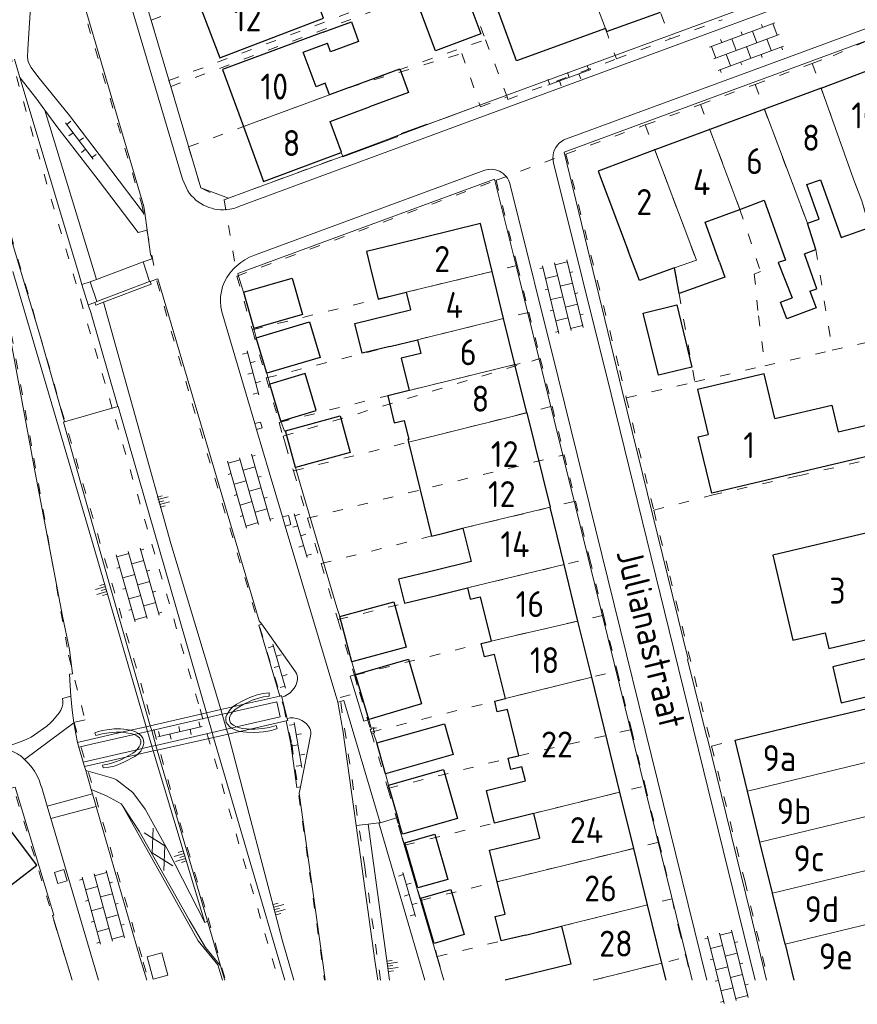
# Model space of a CAD drawing. Header units: metres. Extents: x 64961 to 73789, y 403835 to 410663.
# Tile 61 of 135: x 70515 to 70596, y 403858 to 403952. Entities that reach past the tile are written whole.
import ezdxf

# ---------------------------------------------------------------- set-up
doc = ezdxf.new("R2010")
doc.units = ezdxf.units.M
doc.linetypes.add('PERCEELGRENS', pattern=[2.5, 1, -1.5])
for name, color, linetype, lineweight in [('B-GEO-OG-GEBOUW_bijgebouw-G', 2, 'Continuous', 25), ('B-GEO-OG-GEBOUW_hoofdgebouw-G', 2, 'Continuous', 25), ('B-GEO-OG-GEBOUW_huisnr-T', 6, 'Continuous', 25), ('B-GEO-OG-GRENS_perceel-G', 253, 'PERCEELGRENS', 0), ('B-GEO-OG-HEK-G', 253, 'WZE_AFRASTERING', 0), ('B-GEO-OG-KUNSTWERK-G', 253, 'Continuous', 0), ('B-GEO-OG-MUUR-G', 253, 'Continuous', 0), ('B-GEO-OG-OVLIJNOBJ-G', 253, 'Continuous', 0), ('B-GEO-OG-SCHUTTING-G', 253, 'Continuous', 0), ('B-GEO-OG-STRAATNAAM-T', 7, 'Continuous', 35), ('B-GEO-OG-TALUD-S', 253, 'Continuous', 0), ('B-GEO-OG-TUSSENMUUR-G', 253, 'Continuous', 0), ('B-GEO-OG-VERH_gesl-S', 253, 'Continuous', 0), ('B-GEO-OG-VERH_kntgesl-G', 253, 'Continuous', 0), ('B-GEO-OG-VERH_kntopen-G', 253, 'Continuous', 0), ('B-GEO-OG-VERH_knttegelpad-G', 253, 'Continuous', 0), ('B-GEO-OG-VERH_open-S', 253, 'Continuous', 0), ('T22', 7, 'Continuous', 0)]:
    doc.layers.add(name, color=color, linetype=linetype, lineweight=lineweight)
doc.styles.add('isocp', font='isocp.shx')
doc.linetypes.add('WZE_AFRASTERING', pattern='A,9,-1.72,[205,WZE.shx,S=0.155,R=0,X=0,Y=0],-3.28', length=14)

# ---------------------------------------------------------------- blocks, each defined once
blk = doc.blocks.new('S024')
at = {"color": 0}
for p, q in [((0, 1.2), (6.7, 1.2)), ((0.2, 1.2), (0.2, 0)), ((1.25, 1.5), (1.25, 1.2)), ((2.3, 1.2), (2.3, 0)), ((3.35, 1.5), (3.35, 1.2)), ((4.4, 1.2), (4.4, 0)), ((5.45, 1.5), (5.45, 1.2)), ((6.5, 1.2), (6.5, 0)), ((0, 0), (6.7, 0)), ((1.25, 0), (1.25, -1.198)), ((3.35, 0), (3.35, -1.198)), ((5.45, 0), (5.45, -1.198)), ((0, -1.198), (6.7, -1.198)), ((0.2, -1.198), (0.2, -1.498)), ((2.3, -1.198), (2.3, -1.498)), ((4.4, -1.198), (4.4, -1.498)), ((6.5, -1.198), (6.5, -1.498))]:
    blk.add_line(p, q, dxfattribs=at)
blk = doc.blocks.new('S026')
at = {"color": 0}
for p, q in [((-0.004, 0), (4.396, 0)), ((0.196, 0.5), (0.196, 0)), ((1.196, 0), (1.196, -0.5)), ((2.196, 0.5), (2.196, 0)), ((3.196, 0), (3.196, -0.5)), ((4.196, 0.5), (4.196, 0))]:
    blk.add_line(p, q, dxfattribs=at)
blk = doc.blocks.new('S04')
at = {"color": 0}
for p, q in [((0, 0.502), (0.502, 0.502)), ((0, 0.251), (1.004, 0.251)), ((0, 0), (0.502, 0)), ((0, -0.251), (1.004, -0.251)), ((0, -0.502), (0.502, -0.502))]:
    blk.add_line(p, q, dxfattribs=at)
blk = doc.blocks.new('S012')
at = {"color": 0}
for p, q in [((1.184, 2.048), (0, 0)), ((1.398, 0), (0.216, 2.048)), ((1.18, -2.048), (0, 0)), ((1.398, 0), (0.212, -2.048))]:
    blk.add_line(p, q, dxfattribs=at)

msp = doc.modelspace()

# ---------------------------------------------------------------- linework, layer by layer
at = {"layer": 'B-GEO-OG-GEBOUW_bijgebouw-G'}
for points in [[(70553.389, 403954.694), (70557.556, 403956.249), (70558.595, 403953.48), (70558.807, 403953.559), (70559.76, 403951.02), (70555.382, 403949.379), (70553.389, 403954.694)], [(70536.902, 403926.128), (70541.595, 403927.469), (70542.591, 403923.984), (70537.898, 403922.643)], [(70536.902, 403926.128), (70537.898, 403922.643)], [(70575.394, 403924.125), (70578.605, 403924.912), (70580.075, 403918.914), (70576.863, 403918.127), (70575.394, 403924.125)], [(70538.133, 403921.736), (70543.256, 403923.269), (70544.278, 403919.854), (70539.155, 403918.321)], [(70539.155, 403918.321), (70538.133, 403921.736)], [(70540.518, 403913.712), (70543.918, 403914.727), (70542.855, 403918.289), (70539.455, 403917.274)], [(70540.518, 403913.712), (70539.455, 403917.274)], [(70540.961, 403912.785), (70546.205, 403914.22), (70547.17, 403910.694), (70541.926, 403909.259)], [(70541.926, 403909.259), (70540.961, 403912.785)], [(70546.177, 403894.906), (70551.38, 403896.305), (70552.554, 403891.938), (70547.351, 403890.539)], [(70547.351, 403890.539), (70546.177, 403894.906)], [(70593.622, 403890.066), (70594.438, 403886.601), (70601.343, 403888.246), (70600.517, 403891.713), (70593.622, 403890.066)], [(70547.706, 403889.319), (70552.797, 403890.807), (70554.059, 403886.489), (70548.968, 403885.001)], [(70548.968, 403885.001), (70547.706, 403889.319)], [(70549.742, 403882.729), (70556.27, 403884.563), (70557.102, 403881.601), (70550.574, 403879.767)], [(70550.574, 403879.767), (70549.742, 403882.729)], [(70550.866, 403878.66), (70556.152, 403880.179), (70557.507, 403875.462), (70552.221, 403873.943), (70551.969, 403874.822)], [(70551.764, 403875.535), (70550.866, 403878.66)], [(70552.452, 403873.117), (70555.317, 403873.942), (70556.589, 403869.594), (70553.705, 403868.764), (70552.452, 403873.117)], [(70553.994, 403867.778), (70556.873, 403868.62), (70558.145, 403864.271), (70555.266, 403863.429), (70553.994, 403867.778)]]:
    msp.add_lwpolyline(points, dxfattribs=at)
at = {"layer": 'B-GEO-OG-GEBOUW_hoofdgebouw-G'}
for points in [[(70571.74, 403951.527), (70563.183, 403948.405), (70560.581, 403955.536), (70560.98, 403955.682), (70560.036, 403958.271), (70562.314, 403959.102), (70563.239, 403956.567), (70566.291, 403957.681), (70565.747, 403959.173), (70568.503, 403960.178)], [(70532.584, 403954.054), (70534.627, 403948.696), (70544.623, 403952.507), (70544.169, 403953.698)], [(70571.74, 403951.527), (70571.854, 403951.214), (70577.041, 403953.107)], [(70544.586, 403951.159), (70547.294, 403952.16), (70547.991, 403950.276), (70545.282, 403949.274), (70544.98, 403950.092)], [(70544.586, 403951.159), (70534.884, 403947.571)], [(70545.186, 403945.141), (70544.778, 403946.245), (70543.891, 403945.917), (70542.664, 403949.236), (70544.98, 403950.092)], [(70592.501, 403945.789), (70597.849, 403947.781), (70600.656, 403940.121), (70597.899, 403939.103), (70598.338, 403937.99)], [(70534.884, 403947.571), (70536.896, 403942.077)], [(70547.073, 403945.839), (70551.95, 403947.643), (70552.796, 403945.358), (70549.044, 403943.97)], [(70547.073, 403945.839), (70545.186, 403945.141)], [(70592.501, 403945.789), (70587.047, 403943.756)], [(70546.339, 403939.6), (70545.243, 403942.564), (70549.044, 403943.97)], [(70587.047, 403943.756), (70581.797, 403941.801)], [(70536.896, 403942.077), (70538.831, 403936.795), (70546.326, 403939.595)], [(70581.797, 403941.801), (70576.498, 403939.826)], [(70546.326, 403939.595), (70546.339, 403939.6)], [(70576.498, 403939.826), (70571.054, 403937.798), (70573.941, 403930.112)], [(70591.186, 403932.767), (70592.326, 403933.153), (70591.142, 403936.493), (70592.461, 403936.962)], [(70592.461, 403936.962), (70594.443, 403931.385), (70597.162, 403932.351)], [(70584.688, 403934.104), (70587.034, 403934.98), (70589.072, 403929.201), (70588.383, 403928.98), (70589.728, 403925.588)], [(70582.739, 403929.019), (70581.362, 403932.863), (70584.688, 403934.104)], [(70560.844, 403928.115), (70559.712, 403932.728), (70551.531, 403930.728)], [(70591.431, 403926.223), (70592.087, 403926.468), (70590.902, 403929.808), (70592.015, 403930.248), (70591.186, 403932.767)], [(70551.531, 403930.728), (70548.747, 403930.047), (70549.105, 403928.583)], [(70578.406, 403928.461), (70575.014, 403927.254), (70573.941, 403930.112)], [(70582.739, 403929.019), (70583.256, 403927.576), (70578.842, 403925.994), (70578.406, 403928.461)], [(70549.105, 403928.583), (70549.866, 403925.47), (70552.581, 403926.134)], [(70561.952, 403923.598), (70560.844, 403928.115)], [(70552.581, 403926.134), (70552.998, 403924.428)], [(70591.431, 403926.223), (70592.029, 403924.62), (70589.202, 403923.565), (70588.604, 403925.169), (70589.728, 403925.588)], [(70550.994, 403920.893), (70548.337, 403920.243), (70547.634, 403923.116), (70552.998, 403924.428)], [(70563.043, 403919.154), (70561.952, 403923.598)], [(70550.994, 403920.893), (70553.653, 403921.543)], [(70553.653, 403921.543), (70553.969, 403920.242), (70552.098, 403919.785), (70552.859, 403916.67)], [(70564.178, 403914.529), (70563.043, 403919.154)], [(70588.06, 403913.966), (70587.042, 403918.257), (70580.613, 403916.763), (70581.638, 403912.442)], [(70552.859, 403916.67), (70550.787, 403916.164), (70551.426, 403913.551), (70552.368, 403913.781), (70552.814, 403911.955), (70552.727, 403911.934), (70552.788, 403911.685)], [(70564.178, 403914.529), (70566.414, 403905.417)], [(70588.06, 403913.966), (70593.528, 403915.263), (70594.14, 403912.685), (70597.72, 403913.534), (70598.403, 403910.654), (70581.982, 403906.764), (70580.679, 403912.215), (70581.638, 403912.442)], [(70552.788, 403911.685), (70554.996, 403902.651), (70556.185, 403902.942)], [(70567.769, 403899.898), (70566.414, 403905.417)], [(70558.038, 403903.395), (70558.819, 403900.191), (70555.33, 403899.338)], [(70556.185, 403902.942), (70558.038, 403903.395)], [(70599.383, 403893.274), (70598.507, 403897.005), (70598.753, 403897.063), (70597.349, 403903.043), (70587.862, 403900.816), (70589.787, 403892.615), (70592.901, 403893.346), (70593.255, 403891.836), (70599.383, 403893.274)], [(70569.104, 403894.457), (70567.769, 403899.898)], [(70555.33, 403899.338), (70551.841, 403898.485), (70552.405, 403896.177), (70555.894, 403897.028)], [(70555.894, 403897.028), (70558.461, 403897.655)], [(70558.461, 403897.655), (70558.726, 403896.566), (70559.704, 403896.805), (70560.749, 403892.526)], [(70570.428, 403889.063), (70569.104, 403894.457)], [(70562.12, 403887.001), (70561.083, 403891.249), (70560.098, 403891.009), (70559.784, 403892.292), (70560.749, 403892.526)], [(70573.142, 403878.003), (70570.428, 403889.063)], [(70591.36, 403884.718), (70609.076, 403888.888), (70610.367, 403883.402), (70602.633, 403881.581)], [(70564.052, 403879.073), (70563.717, 403880.443), (70562.647, 403880.181), (70562.386, 403881.247), (70563.4, 403881.495), (70562.309, 403885.954), (70561.339, 403885.717), (70561.088, 403886.747), (70562.12, 403887.001)], [(70585.423, 403878.071), (70584.22, 403882.982), (70591.36, 403884.718)], [(70564.816, 403875.947), (70561.061, 403875.02), (70560.29, 403878.144), (70564.052, 403879.073)], [(70510.916, 403859.879), (70509.927, 403864.091), (70514.028, 403865.023), (70513.318, 403868.147), (70517.021, 403870.957), (70511.872, 403877.723)], [(70574.474, 403872.577), (70573.142, 403878.003)], [(70586.626, 403873.16), (70585.423, 403878.071)], [(70564.816, 403875.947), (70565.396, 403873.575)], [(70551.969, 403874.822), (70551.764, 403875.535)], [(70561.34, 403869.366), (70560.598, 403872.403), (70565.396, 403873.575)], [(70587.83, 403868.249), (70586.626, 403873.16)], [(70575.808, 403867.141), (70574.474, 403872.577)], [(70564.06, 403864.234), (70561.705, 403863.659), (70561.13, 403866.014), (70562.101, 403866.251), (70561.34, 403869.366)], [(70589.033, 403863.338), (70587.83, 403868.249)], [(70577.183, 403861.535), (70575.808, 403867.141)], [(70567.519, 403865.079), (70568.412, 403861.424), (70562.091, 403859.879)], [(70564.06, 403864.234), (70567.519, 403865.079)], [(70589.033, 403863.338), (70589.881, 403859.879)], [(70577.589, 403859.879), (70577.183, 403861.535)]]:
    msp.add_lwpolyline(points, dxfattribs=at)
at = {"layer": 'B-GEO-OG-GRENS_perceel-G'}
for points in [[(70507.721, 404000), (70519.045, 403961.562), (70527.114, 403934.585), (70528.568, 403927.183), (70531.975, 403915.396), (70540.789, 403886.191), (70541.55, 403882.633), (70544.718, 403859.879)], [(70566.097, 403983.093), (70571.949, 403967.059), (70577.988, 403950.511)], [(70560.642, 403980.893), (70568.503, 403960.178), (70568.85, 403959.228), (70571.74, 403951.527), (70572.813, 403948.587)], [(70508.601, 403969.185), (70514.373, 403949.314), (70517.014, 403939.895), (70524.592, 403913.87), (70532.725, 403885.988), (70540.274, 403859.879)], [(70528.012, 403952.317), (70555.553, 403962.778)], [(70526.662, 403956.866), (70528.012, 403952.317)], [(70529.734, 403946.517), (70557.729, 403957.013)], [(70529.907, 403945.933), (70557.961, 403956.4)], [(70557.961, 403956.4), (70560.211, 403950.441)], [(70528.012, 403952.317), (70529.734, 403946.517)], [(70577.988, 403950.511), (70582.983, 403952.368)], [(70591.655, 403948.163), (70593.656, 403948.902), (70597.833, 403950.738)], [(70547.073, 403945.839), (70560.211, 403950.441)], [(70560.211, 403950.441), (70562.29, 403944.934)], [(70572.813, 403948.587), (70577.988, 403950.511)], [(70547.073, 403945.839), (70557.928, 403949.115), (70559.655, 403944.151)], [(70509.635, 403948.531), (70527.608, 403886.433), (70530.779, 403875.077), (70533.497, 403865.898), (70535.172, 403859.879)], [(70509.635, 403948.531), (70512.314, 403934.462), (70516.73, 403910.156), (70520.071, 403891.188), (70521.656, 403884.96), (70520.601, 403884.699), (70527.265, 403861.618), (70527.78, 403859.879)], [(70562.29, 403944.934), (70562.346, 403944.695), (70572.813, 403948.587)], [(70586.152, 403946.132), (70591.655, 403948.163)], [(70591.655, 403948.163), (70595.635, 403936.999), (70596.431, 403934.932), (70600.084, 403922.026)], [(70529.734, 403946.517), (70529.907, 403945.933)], [(70529.907, 403945.933), (70531.63, 403940.13)], [(70531.63, 403940.13), (70547.073, 403945.839)], [(70580.899, 403944.193), (70586.152, 403946.132)], [(70586.152, 403946.132), (70591.186, 403932.767), (70592.015, 403930.248), (70593.589, 403920.532)], [(70559.714, 403943.981), (70562.29, 403944.934)], [(70535.042, 403935.027), (70546.457, 403939.235), (70559.655, 403944.151)], [(70559.655, 403944.151), (70559.714, 403943.981)], [(70575.587, 403942.232), (70580.899, 403944.193)], [(70580.899, 403944.193), (70584.688, 403934.104), (70586.69, 403928.108), (70586.08, 403927.861), (70586.474, 403923.846), (70587.087, 403919.036)], [(70567.947, 403939.411), (70575.587, 403942.232)], [(70575.587, 403942.232), (70580.517, 403929.212), (70578.406, 403928.461), (70580.346, 403917.486)], [(70531.63, 403940.13), (70532.801, 403936.185)], [(70561.23, 403936.9), (70567.947, 403939.411)], [(70567.947, 403939.411), (70573.12, 403918.575), (70573.755, 403915.97)], [(70536.274, 403927.677), (70561.23, 403936.9)], [(70561.23, 403936.9), (70563.261, 403928.695)], [(70532.801, 403936.185), (70535.042, 403935.027)], [(70535.042, 403935.027), (70536.274, 403927.677)], [(70537.765, 403922.509), (70552.581, 403926.134), (70563.261, 403928.695)], [(70563.261, 403928.695), (70564.374, 403924.198)], [(70536.274, 403927.677), (70537.765, 403922.509)], [(70539.102, 403917.877), (70550.994, 403920.893), (70553.651, 403921.543), (70564.374, 403924.198)], [(70564.374, 403924.198), (70565.476, 403919.747)], [(70537.765, 403922.509), (70539.102, 403917.877)], [(70593.589, 403920.532), (70600.084, 403922.026)], [(70587.087, 403919.036), (70593.589, 403920.532)], [(70540.338, 403913.595), (70552.859, 403916.671), (70565.476, 403919.747)], [(70540.722, 403912.262), (70565.476, 403919.747)], [(70565.476, 403919.747), (70566.617, 403915.141)], [(70580.346, 403917.486), (70587.087, 403919.036)], [(70539.102, 403917.877), (70540.338, 403913.595)], [(70573.755, 403915.97), (70580.346, 403917.486)], [(70573.755, 403915.97), (70576.397, 403905.133)], [(70541.71, 403908.926), (70553.953, 403911.975), (70555.818, 403912.431), (70566.617, 403915.141)], [(70566.617, 403915.141), (70567.774, 403910.467)], [(70540.338, 403913.595), (70540.722, 403912.262)], [(70576.397, 403905.133), (70581.978, 403906.583), (70590.33, 403908.454), (70609.188, 403912.759)], [(70540.722, 403912.262), (70540.939, 403911.509), (70541.71, 403908.926)], [(70543.074, 403904.359), (70555.106, 403907.382), (70567.774, 403910.467)], [(70567.774, 403910.467), (70568.318, 403908.269), (70568.87, 403906.01)], [(70541.71, 403908.926), (70543.074, 403904.359)], [(70544.374, 403900.001), (70556.185, 403902.942), (70558.036, 403903.395), (70568.87, 403906.01)], [(70568.87, 403906.01), (70570.219, 403900.489)], [(70576.397, 403905.133), (70577.934, 403898.826), (70581.965, 403882.434)], [(70543.074, 403904.359), (70544.374, 403900.001)], [(70545.984, 403894.609), (70558.46, 403897.655), (70570.219, 403900.489)], [(70570.219, 403900.489), (70571.554, 403895.023)], [(70544.374, 403900.001), (70545.984, 403894.609)], [(70547.581, 403889.251), (70560.749, 403892.528), (70571.554, 403895.023)], [(70571.554, 403895.023), (70572.862, 403889.666)], [(70545.984, 403894.609), (70547.4, 403889.864), (70547.581, 403889.251)], [(70581.965, 403882.434), (70591.36, 403884.718), (70614.863, 403890.25)], [(70547.581, 403889.251), (70548.067, 403887.606)], [(70549.198, 403883.776), (70561.088, 403886.747), (70572.862, 403889.666)], [(70572.862, 403889.666), (70574.244, 403884.011)], [(70550.091, 403859.879), (70548.586, 403870.79), (70546.208, 403887.107), (70548.067, 403887.606)], [(70548.067, 403887.606), (70549.198, 403883.776)], [(70549.198, 403883.776), (70550.802, 403878.343)], [(70550.802, 403878.343), (70562.386, 403881.247), (70563.4, 403881.495), (70574.244, 403884.011)], [(70574.244, 403884.011), (70575.566, 403878.601)], [(70581.965, 403882.434), (70585.153, 403869.469), (70587.417, 403859.879)], [(70520.408, 403859.879), (70514.748, 403878.521)], [(70552.413, 403872.885), (70575.566, 403878.601)], [(70575.566, 403878.601), (70576.893, 403873.169)], [(70550.802, 403878.343), (70552.413, 403872.885)], [(70552.413, 403872.885), (70553.698, 403868.535), (70553.979, 403867.567)], [(70553.979, 403867.567), (70576.893, 403873.169)], [(70576.893, 403873.169), (70577.442, 403870.921), (70578.16, 403867.726)], [(70553.979, 403867.567), (70555.554, 403862.151)], [(70555.554, 403862.151), (70567.519, 403865.079), (70578.16, 403867.726)], [(70578.16, 403867.726), (70578.814, 403864.821), (70579.507, 403862.116)], [(70555.554, 403862.151), (70556.214, 403859.879)], [(70570.565, 403859.879), (70579.507, 403862.116)], [(70579.507, 403862.116), (70580.08, 403859.879)]]:
    msp.add_lwpolyline(points, dxfattribs=at)
at = {"layer": 'B-GEO-OG-HEK-G'}
for points in [[(70514.7, 403928.111), (70522.386, 403902.033), (70527.544, 403884.295)], [(70527.544, 403884.295), (70527.677, 403883.839)], [(70527.677, 403883.839), (70528.094, 403882.404)], [(70528.094, 403882.404), (70528.223, 403881.96)], [(70528.223, 403881.96), (70533.187, 403865.452)], [(70534.875, 403859.879), (70534.442, 403861.365), (70532.531, 403863.678), (70525.222, 403876.751)]]:
    msp.add_lwpolyline(points, dxfattribs=at)
at = {"layer": 'B-GEO-OG-KUNSTWERK-G'}
for points in [[(70535.888, 403886.207), (70536.193, 403886.424), (70536.667, 403886.694), (70537.152, 403886.942), (70537.682, 403887.169), (70538.23, 403887.348), (70538.793, 403887.474), (70539.365, 403887.545), (70539.391, 403887.246), (70538.825, 403887.153), (70538.268, 403887.012), (70537.739, 403886.836), (70537.48, 403886.73), (70536.957, 403886.452)], [(70535.888, 403886.207), (70535.63, 403885.952), (70535.387, 403885.607)], [(70536.957, 403886.452), (70536.39, 403886.138), (70536.114, 403885.951), (70535.874, 403885.719)], [(70535.758, 403884.167), (70535.552, 403884.297), (70535.239, 403884.708), (70535.193, 403884.955), (70535.219, 403885.204), (70535.299, 403885.44), (70535.387, 403885.607)], [(70536.233, 403884.276), (70535.946, 403884.426), (70535.794, 403884.531), (70535.664, 403884.666), (70535.579, 403884.833), (70535.549, 403884.999), (70535.565, 403885.167), (70535.617, 403885.326), (70535.694, 403885.475), (70535.874, 403885.719)], [(70537.564, 403884.07), (70536.849, 403884.122), (70536.535, 403884.174), (70536.233, 403884.276)], [(70537.564, 403884.07), (70538, 403884.058), (70538.383, 403884.077), (70538.765, 403884.116), (70539.373, 403884.217), (70540.043, 403884.417), (70540.156, 403884.121), (70539.925, 403884.034), (70539.445, 403883.899), (70538.835, 403883.796), (70538.425, 403883.753), (70538.014, 403883.734), (70537.193, 403883.771), (70536.567, 403883.845)], [(70526.022, 403883.947), (70525.394, 403884.055), (70525.08, 403884.087), (70524.45, 403884.083), (70523.743, 403884.002), (70523.353, 403883.927), (70522.968, 403883.83), (70522.591, 403883.707), (70522.696, 403883.434), (70523.319, 403883.594), (70523.954, 403883.7), (70524.651, 403883.765), (70525.001, 403883.772), (70525.2, 403883.758)], [(70525.2, 403883.758), (70526.018, 403883.652), (70526.205, 403883.608), (70526.386, 403883.542)], [(70526.791, 403883.635), (70526.447, 403883.827), (70526.022, 403883.947)], [(70526.386, 403883.542), (70526.646, 403883.403), (70526.883, 403883.205), (70526.973, 403883.077), (70527.021, 403882.928), (70527.023, 403882.726), (70526.963, 403882.534), (70526.868, 403882.359), (70526.653, 403882.072)], [(70526.791, 403883.635), (70526.935, 403883.526), (70527.09, 403883.376), (70527.214, 403883.198), (70527.286, 403882.994), (70527.308, 403882.717), (70527.258, 403882.444), (70527.155, 403882.187)], [(70536.567, 403883.845), (70536.276, 403883.923), (70535.998, 403884.037), (70535.758, 403884.167)], [(70525.581, 403881.363), (70525.036, 403881.084), (70524.691, 403880.938), (70524.096, 403880.739), (70523.849, 403880.682), (70523.349, 403880.602), (70523.391, 403880.321), (70523.935, 403880.382), (70524.468, 403880.504), (70524.804, 403880.617), (70525.452, 403880.904), (70526.439, 403881.439), (70526.71, 403881.618)], [(70526.653, 403882.072), (70526.472, 403881.901), (70526.267, 403881.759), (70525.581, 403881.363)], [(70526.71, 403881.618), (70526.874, 403881.773), (70527.015, 403881.949), (70527.155, 403882.187)]]:
    msp.add_lwpolyline(points, dxfattribs=at)
at = {"layer": 'B-GEO-OG-MUUR-G'}
for points in [[(70549.499, 403884.231), (70549.206, 403884.145)], [(70549.414, 403883.676), (70549.522, 403883.708), (70549.405, 403884.112), (70549.698, 403884.198)], [(70549.206, 403884.145), (70549.228, 403884.05), (70549.116, 403884.011), (70549.229, 403883.622), (70549.414, 403883.676)]]:
    msp.add_lwpolyline(points, dxfattribs=at)
at = {"layer": 'B-GEO-OG-OVLIJNOBJ-G'}
for points in [[(70522.764, 403927.351), (70517.791, 403943.645)], [(70522.764, 403927.351), (70527.253, 403929.049)], [(70522.157, 403927.122), (70522.764, 403927.351)], [(70522.787, 403925.218), (70527.849, 403927.147)], [(70523.436, 403925.155), (70529.916, 403901.93), (70534.716, 403885.939)], [(70534.716, 403885.939), (70534.852, 403885.485)], [(70534.852, 403885.485), (70535.281, 403884.057)], [(70535.281, 403884.057), (70535.422, 403883.586)], [(70535.422, 403883.586), (70535.607, 403882.971), (70540.647, 403863.762), (70541.742, 403859.879)], [(70548.921, 403874.906), (70550.962, 403859.879)]]:
    msp.add_lwpolyline(points, dxfattribs=at)
at = {"layer": 'B-GEO-OG-SCHUTTING-G'}
for points in [[(70555.634, 403942.653), (70556.377, 403942.917), (70558.611, 403943.762)], [(70552.079, 403941.393), (70554.569, 403942.318), (70554.589, 403942.282), (70555.634, 403942.653)], [(70546.457, 403939.235), (70546.481, 403939.168), (70551.776, 403941.124)], [(70546.326, 403939.595), (70546.457, 403939.235)]]:
    msp.add_lwpolyline(points, dxfattribs=at)
at = {"layer": 'B-GEO-OG-TUSSENMUUR-G'}
for points in [[(70571.74, 403951.527), (70568.85, 403959.228), (70568.503, 403960.178)], [(70536.896, 403942.077), (70545.186, 403945.141)], [(70592.501, 403945.789), (70595.635, 403936.999)], [(70587.047, 403943.756), (70591.186, 403932.767)], [(70581.797, 403941.801), (70584.688, 403934.104)], [(70576.498, 403939.826), (70580.517, 403929.212)], [(70597.162, 403932.351), (70596.431, 403934.932), (70595.635, 403936.999)], [(70580.517, 403929.212), (70578.406, 403928.461)], [(70552.581, 403926.134), (70560.844, 403928.115)], [(70553.653, 403921.543), (70561.952, 403923.598)], [(70563.043, 403919.154), (70552.859, 403916.67)], [(70564.178, 403914.529), (70555.82, 403912.431), (70552.788, 403911.685)], [(70558.038, 403903.395), (70566.414, 403905.417)], [(70558.461, 403897.655), (70567.769, 403899.898)], [(70560.749, 403892.526), (70569.104, 403894.457)], [(70562.12, 403887.001), (70570.428, 403889.063)], [(70602.633, 403881.581), (70602.483, 403882.22), (70585.423, 403878.071)], [(70564.816, 403875.947), (70573.142, 403878.003)], [(70586.626, 403873.16), (70603.641, 403877.297)], [(70574.474, 403872.577), (70561.34, 403869.366)], [(70587.83, 403868.249), (70604.8, 403872.375)], [(70567.519, 403865.079), (70575.808, 403867.141)], [(70589.033, 403863.338), (70604.796, 403867.171)], [(70570.566, 403859.879), (70577.183, 403861.535)]]:
    msp.add_lwpolyline(points, dxfattribs=at)
at = {"layer": 'B-GEO-OG-VERH_kntgesl-G'}
for points in [[(70514.868, 403948.561), (70515.394, 403946.8)], [(70515.394, 403946.8), (70521.015, 403927.98), (70521.361, 403926.868)], [(70512.04, 403939.563), (70517.346, 403921.898), (70519.67, 403913.649)], [(70521.361, 403926.868), (70521.972, 403924.902)], [(70527.935, 403927.174), (70528.027, 403926.898), (70523.436, 403925.155)], [(70523.436, 403925.155), (70522.696, 403924.874), (70522.584, 403925.139)], [(70524.829, 403915.116), (70522.203, 403924.16), (70521.972, 403924.902)], [(70519.67, 403913.649), (70524.829, 403915.116)], [(70524.829, 403915.116), (70524.85, 403915.122)], [(70519.574, 403913.622), (70519.67, 403913.649)], [(70544.144, 403892.873), (70545.81, 403887.293), (70545.982, 403886.65)], [(70548.968, 403885.001), (70548.479, 403884.818), (70547.172, 403889.148), (70547.706, 403889.319)], [(70547.758, 403874.765), (70546.478, 403883.972), (70545.982, 403886.65)], [(70521.717, 403880.062), (70524.422, 403879.306), (70524.678, 403879.161), (70526.245, 403877.949), (70527.459, 403876.358), (70529.635, 403872.41), (70533.187, 403865.452)], [(70525.222, 403876.751), (70525.137, 403876.88), (70523.725, 403877.646), (70522.248, 403878.23)], [(70525.222, 403876.751), (70526.879, 403874.227), (70531.669, 403865.707), (70533.257, 403863.025), (70534.699, 403861.277)], [(70547.758, 403874.765), (70549.562, 403861.794), (70549.832, 403859.879)], [(70533.187, 403865.452), (70533.443, 403865.555)]]:
    msp.add_lwpolyline(points, dxfattribs=at)
at = {"layer": 'B-GEO-OG-VERH_kntopen-G'}
for points in [[(70512.398, 404000), (70525.227, 403956.634), (70531.05, 403937.019), (70531.555, 403935.886)], [(70535.591, 403934.117), (70535.97, 403934.201), (70536.339, 403934.321), (70536.453, 403934.37), (70560.616, 403943.318), (70588.819, 403953.697), (70606.8, 403960.352), (70675.867, 403985.953)], [(70567.509, 403940.653), (70567.753, 403940.8), (70568.015, 403940.91), (70590.069, 403949.007), (70637.541, 403966.565), (70675.699, 403980.72), (70676.737, 403981.092), (70677.179, 403981.231), (70677.635, 403981.317)], [(70527.405, 403933.785), (70527.24, 403933.816), (70524.149, 403937.925), (70520.162, 403943.138), (70517.121, 403946.903), (70516.481, 403947.765), (70516.177, 403948.32), (70516.132, 403948.75), (70516.148, 403949.516), (70516.615, 403956.544), (70517.184, 403967.344), (70517.583, 403967.341)], [(70517.583, 403967.341), (70527.32, 403934.381), (70527.405, 403933.785)], [(70515.394, 403946.8), (70516.906, 403944.858), (70517.791, 403943.645)], [(70517.791, 403943.645), (70518.937, 403942.075), (70522.918, 403936.94), (70526.755, 403931.862), (70527.646, 403932.091)], [(70511.145, 403939.484), (70513.411, 403927.222), (70516.738, 403909.451), (70518.917, 403897.996), (70519.476, 403894.946), (70520.171, 403891.73), (70520.439, 403889.369), (70520.169, 403889.345), (70520.219, 403888.215), (70520.286, 403887.243)], [(70566.702, 403938.799), (70566.742, 403938.588), (70572.296, 403916.315), (70578.313, 403891.853), (70584.512, 403866.518), (70586.152, 403859.879)], [(70537.05, 403929.255), (70537.498, 403929.492), (70537.967, 403929.683), (70560.129, 403937.884), (70560.449, 403937.955), (70560.776, 403937.97)], [(70581.498, 403859.879), (70567.231, 403917.796), (70562.581, 403936.476)], [(70527.405, 403933.785), (70527.646, 403932.091)], [(70527.646, 403932.091), (70527.973, 403929.799), (70528.11, 403929.332), (70527.253, 403929.049)], [(70527.253, 403929.049), (70527.849, 403927.147)], [(70522.157, 403927.122), (70521.361, 403926.868)], [(70522.787, 403925.218), (70522.157, 403927.122)], [(70527.849, 403927.147), (70527.935, 403927.174)], [(70527.935, 403927.174), (70528.678, 403927.409), (70535.588, 403904.016), (70538.432, 403894.49), (70538.663, 403894.163)], [(70521.972, 403924.902), (70522.584, 403925.139)], [(70522.584, 403925.139), (70522.787, 403925.218)], [(70538.004, 403913.471), (70534.831, 403924.243)], [(70524.85, 403915.122), (70533.335, 403885.622)], [(70527.939, 403884.386), (70523.797, 403898.777), (70519.574, 403913.622)], [(70538.004, 403913.471), (70538.166, 403912.921)], [(70540.671, 403904.485), (70539.378, 403908.808), (70538.166, 403912.921)], [(70540.671, 403904.485), (70540.933, 403903.608)], [(70540.933, 403903.608), (70544.144, 403892.873)], [(70538.663, 403894.163), (70538.4, 403894.074), (70540.416, 403887.245)], [(70538.663, 403894.163), (70541.907, 403889.572)], [(70520.286, 403887.243), (70519.499, 403887.006), (70519.526, 403886.73), (70519.514, 403886.469), (70519.462, 403886.213), (70519.34, 403885.9), (70519.162, 403885.615), (70518.57, 403884.885), (70518.38, 403884.692), (70517.971, 403884.338), (70516.8, 403883.495), (70516.465, 403883.29), (70516.042, 403883.079), (70515.607, 403882.892), (70514.72, 403882.563), (70513.972, 403882.331), (70512.787, 403882.048)], [(70520.571, 403884.654), (70520.409, 403885.9), (70520.286, 403887.243)], [(70540.606, 403887.139), (70540.571, 403887.28), (70540.439, 403887.25)], [(70540.606, 403887.139), (70541.109, 403885.097)], [(70545.982, 403886.65), (70546.564, 403886.815), (70550.055, 403875.044)], [(70533.335, 403885.622), (70533.466, 403885.167)], [(70533.466, 403885.167), (70533.879, 403883.735)], [(70515.829, 403881.15), (70520.571, 403884.654)], [(70520.571, 403884.654), (70520.762, 403883.601), (70520.943, 403882.783)], [(70528.071, 403883.929), (70527.939, 403884.386)], [(70541.022, 403884.851), (70541.162, 403884.882), (70541.109, 403885.097)], [(70542.396, 403878.512), (70542.057, 403878.444), (70541.456, 403882.628), (70541.022, 403884.851)], [(70528.484, 403882.493), (70528.071, 403883.929)], [(70533.879, 403883.735), (70534.013, 403883.268)], [(70534.013, 403883.268), (70540.885, 403859.879)], [(70543.381, 403883.568), (70542.396, 403878.512)], [(70520.943, 403882.783), (70521.062, 403882.321)], [(70521.062, 403882.321), (70521.479, 403880.882)], [(70528.612, 403882.048), (70528.484, 403882.493)], [(70533.443, 403865.555), (70528.612, 403882.048)], [(70515.642, 403881.322), (70515.829, 403881.15)], [(70518.01, 403876.657), (70517.458, 403878.527), (70517.429, 403878.525), (70517.226, 403879.132), (70517.045, 403879.547), (70516.776, 403880.023), (70516.457, 403880.467), (70516.154, 403880.819), (70515.829, 403881.15)], [(70521.479, 403880.882), (70521.6, 403880.464)], [(70521.6, 403880.464), (70521.717, 403880.062)], [(70522.248, 403878.23), (70521.717, 403880.062)], [(70544.786, 403859.879), (70544.585, 403861.337), (70542.274, 403877.885), (70542.396, 403878.512)], [(70520.424, 403859.879), (70518.539, 403866.12), (70518.657, 403866.16), (70514.94, 403878.461), (70511.906, 403877.731)], [(70518.01, 403876.657), (70522.364, 403877.829)], [(70522.364, 403877.829), (70522.248, 403878.23)], [(70522.72, 403876.603), (70522.364, 403877.829)], [(70518.37, 403875.439), (70518.01, 403876.657)], [(70522.72, 403876.603), (70518.37, 403875.439)], [(70527.589, 403859.879), (70526.979, 403861.961), (70522.72, 403876.603)], [(70522.938, 403859.879), (70519.363, 403872.078), (70518.37, 403875.439)], [(70548.921, 403874.906), (70547.758, 403874.765)], [(70549.936, 403875.03), (70548.921, 403874.906)], [(70550.055, 403875.044), (70549.936, 403875.03)], [(70518.726, 403870.26), (70519.605, 403870.531), (70519.945, 403869.459), (70519.038, 403869.208), (70518.726, 403870.26)], [(70534.699, 403861.277), (70533.443, 403865.555)], [(70535.109, 403859.879), (70534.699, 403861.277)]]:
    msp.add_lwpolyline(points, dxfattribs=at)
for points in [[(70566.702, 403938.799, -0.279047), (70567.509, 403940.653)], [(70560.776, 403937.97, -0.212877), (70562.18, 403937.283)], [(70562.18, 403937.283, -0.117618), (70562.581, 403936.476)], [(70535.591, 403934.117, -0.299978), (70531.555, 403935.886)], [(70535.588, 403927.963, -0.095175), (70537.05, 403929.255)], [(70535.588, 403927.963, 0.233042), (70534.831, 403924.243)], [(70541.907, 403889.572, -0.201697), (70542.108, 403888.834)], [(70542.108, 403888.834, -0.297459), (70540.606, 403887.139)], [(70541.109, 403885.097, -0.301103), (70543.198, 403884.29)], [(70543.198, 403884.29, -0.203846), (70543.381, 403883.568)], [(70515.642, 403881.322, 0.089983), (70514.633, 403881.937)]]:
    msp.add_lwpolyline(points, format="xyb", dxfattribs=at)
at = {"layer": 'B-GEO-OG-VERH_knttegelpad-G'}
for points in [[(70546.457, 403939.235), (70535.461, 403935.182), (70532.801, 403936.185), (70526.661, 403956.866), (70522.438, 403971.03)], [(70643.626, 403967.597), (70590.339, 403947.92), (70583.093, 403945.268), (70567.789, 403939.624), (70573.359, 403916.646), (70579.702, 403890.793), (70579.66, 403890.777), (70581.508, 403883.28), (70581.552, 403883.284), (70585.7, 403866.314), (70587.246, 403859.879)], [(70558.611, 403943.762), (70559.821, 403944.216), (70588.379, 403954.727), (70595.62, 403957.418), (70595.6, 403957.486)], [(70555.634, 403942.653), (70558.611, 403943.762)], [(70546.457, 403939.235), (70555.634, 403942.653)], [(70580.102, 403859.879), (70572.592, 403890.413), (70566.379, 403915.637), (70563.252, 403928.277), (70561.067, 403937.025), (70536.36, 403927.937), (70536.428, 403927.657), (70536.902, 403926.128)], [(70538.133, 403921.736), (70537.898, 403922.643)], [(70539.455, 403917.274), (70539.155, 403918.321)], [(70538.004, 403913.471), (70538.537, 403913.621), (70538.706, 403913.064), (70538.166, 403912.921)], [(70540.961, 403912.785), (70540.857, 403912.747), (70540.518, 403913.712)], [(70546.177, 403894.906), (70545.881, 403895.757), (70542.351, 403907.679), (70541.926, 403909.259)], [(70540.671, 403904.485), (70541.23, 403904.641), (70541.45, 403903.774), (70540.933, 403903.608)], [(70547.706, 403889.319), (70547.351, 403890.539)], [(70536.957, 403886.452), (70540.416, 403887.245)], [(70540.416, 403887.245), (70540.439, 403887.25)], [(70534.716, 403885.939), (70535.888, 403886.207)], [(70535.874, 403885.719), (70540.115, 403886.692), (70540.449, 403885.246), (70536.233, 403884.276)], [(70535.888, 403886.207), (70536.957, 403886.452)], [(70527.939, 403884.386), (70533.335, 403885.622)], [(70528.071, 403883.929), (70533.466, 403885.167)], [(70533.335, 403885.622), (70534.716, 403885.939)], [(70533.466, 403885.167), (70534.852, 403885.485)], [(70534.852, 403885.485), (70535.387, 403885.607)], [(70535.387, 403885.607), (70535.874, 403885.719)], [(70526.022, 403883.947), (70527.544, 403884.295)], [(70527.544, 403884.295), (70527.939, 403884.386)], [(70536.233, 403884.276), (70535.758, 403884.167)], [(70537.564, 403884.07), (70541.022, 403884.851)], [(70549.206, 403884.145), (70548.968, 403885.001)], [(70522.166, 403883.063), (70525.2, 403883.758)], [(70522.28, 403882.6), (70526.386, 403883.542)], [(70525.2, 403883.758), (70526.022, 403883.947)], [(70526.386, 403883.542), (70526.791, 403883.635)], [(70526.791, 403883.635), (70527.677, 403883.839)], [(70527.677, 403883.839), (70528.071, 403883.929)], [(70533.879, 403883.735), (70528.484, 403882.493)], [(70528.612, 403882.048), (70534.013, 403883.268)], [(70535.281, 403884.057), (70533.879, 403883.735)], [(70534.013, 403883.268), (70535.422, 403883.586)], [(70535.758, 403884.167), (70535.281, 403884.057)], [(70535.422, 403883.586), (70536.567, 403883.845)], [(70536.567, 403883.845), (70537.564, 403884.07)], [(70549.414, 403883.676), (70549.742, 403882.729)], [(70520.943, 403882.783), (70522.166, 403883.063)], [(70521.062, 403882.321), (70522.28, 403882.6)], [(70528.094, 403882.404), (70527.155, 403882.187)], [(70528.484, 403882.493), (70528.094, 403882.404)], [(70526.653, 403882.072), (70521.479, 403880.882)], [(70521.6, 403880.464), (70525.581, 403881.363)], [(70525.581, 403881.363), (70526.71, 403881.618)], [(70527.155, 403882.187), (70526.653, 403882.072)], [(70526.71, 403881.618), (70528.223, 403881.96)], [(70528.223, 403881.96), (70528.612, 403882.048)], [(70550.574, 403879.767), (70550.866, 403878.66)], [(70549.936, 403875.03), (70554.38, 403859.879)], [(70551.969, 403874.822), (70551.836, 403874.777), (70556.207, 403859.879)], [(70527.625, 403862.139), (70529.034, 403862.528), (70529.622, 403860.363), (70528.213, 403859.977), (70527.625, 403862.139)]]:
    msp.add_lwpolyline(points, dxfattribs=at)
at = {"layer": 'T22'}
msp.add_lwpolyline([(70550.055, 403875.044), (70551.764, 403875.535)], dxfattribs=at)

# ---------------------------------------------------------------- block references
at = {"layer": 'B-GEO-OG-TALUD-S'}
for p, rotation in [((70528.743, 403905.914), 15.42597037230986), ((70523.691, 403897.537), 196.2051853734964), ((70531.262, 403871.853), 196.7321602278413), ((70539.882, 403866.676), 14.7173111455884), ((70550.78, 403861.223), 7.757425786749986)]:
    msp.add_blockref('S04', p, dxfattribs=dict(at, rotation=rotation))
at = {"layer": 'B-GEO-OG-VERH_gesl-S', "rotation": 207.7185016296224}
msp.add_blockref('S012', (70529.341, 403872.814), dxfattribs=at)
at = {"layer": 'B-GEO-OG-VERH_open-S'}
for name, p, rotation in [('S024', (70582.188, 403948.606), 20.48229688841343), ('S026', (70566.196, 403946.071), 19.81181188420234), ('S026', (70519.777, 403942.435), 307.2822551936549), ('S024', (70566.856, 403928.953), 283.6472383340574), ('S026', (70538.381, 403916.244), 104.8281085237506), ('S024', (70538.368, 403903.75), 105.8981870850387), ('S026', (70541.791, 403904.79), 286.5674669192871), ('S024', (70527.648, 403894.717), 105.8981870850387), ('S026', (70540.958, 403888.015), 106.3151932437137), ('S026', (70528.656, 403883.311), 13.24380202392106), ('S026', (70542.509, 403880.374), 99.43407913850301), ('S024', (70522.523, 403870.117), 285.3154511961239), ('S026', (70553.477, 403866.024), 106.3863056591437), ('S024', (70582.725, 403864.427), 283.883418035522)]:
    msp.add_blockref(name, p, dxfattribs=dict(at, rotation=rotation))

# ---------------------------------------------------------------- texts
at = {"layer": 'B-GEO-OG-GEBOUW_huisnr-T', "style": 'isocp'}
for s, p in [('12', (70535.985, 403951.236)), ('10', (70538.545, 403944.677)), ('10', (70595.414, 403941.899)), ('8', (70590.692, 403939.75)), ('8', (70540.685, 403939.234)), ('6', (70585.281, 403937.501)), ('4', (70580.172, 403935.468)), ('2', (70574.718, 403933.564)), ('2', (70555.27, 403928.075)), ('4', (70556.351, 403923.641)), ('6', (70557.731, 403919.097)), ('8', (70558.87, 403914.624)), ('1', (70585.019, 403910.15)), ('12', (70560.717, 403909.289)), ('12', (70560.438, 403905.44)), ('14', (70561.637, 403900.613)), ('3', (70593.289, 403896.141)), ('16', (70563.104, 403894.85)), ('18', (70564.481, 403889.447)), ('22', (70565.552, 403881.333)), ('9a', (70586.883, 403880.021)), ('9b', (70588.252, 403874.908)), ('24', (70568.32, 403873.089)), ('9c', (70589.863, 403870.364)), ('26', (70569.699, 403867.469)), ('9d', (70590.928, 403865.479)), ('28', (70571.144, 403862.159)), ('9e', (70592.297, 403860.934))]:
    msp.add_text(s, height=2.5, dxfattribs=at).set_placement(p)
at = {"layer": 'B-GEO-OG-STRAATNAAM-T', "style": 'isocp'}
msp.add_text('Julianastraat', height=2.5, rotation=284.00844, dxfattribs=at).set_placement((70572.78, 403901.072))

doc.saveas('drawing.dxf')
